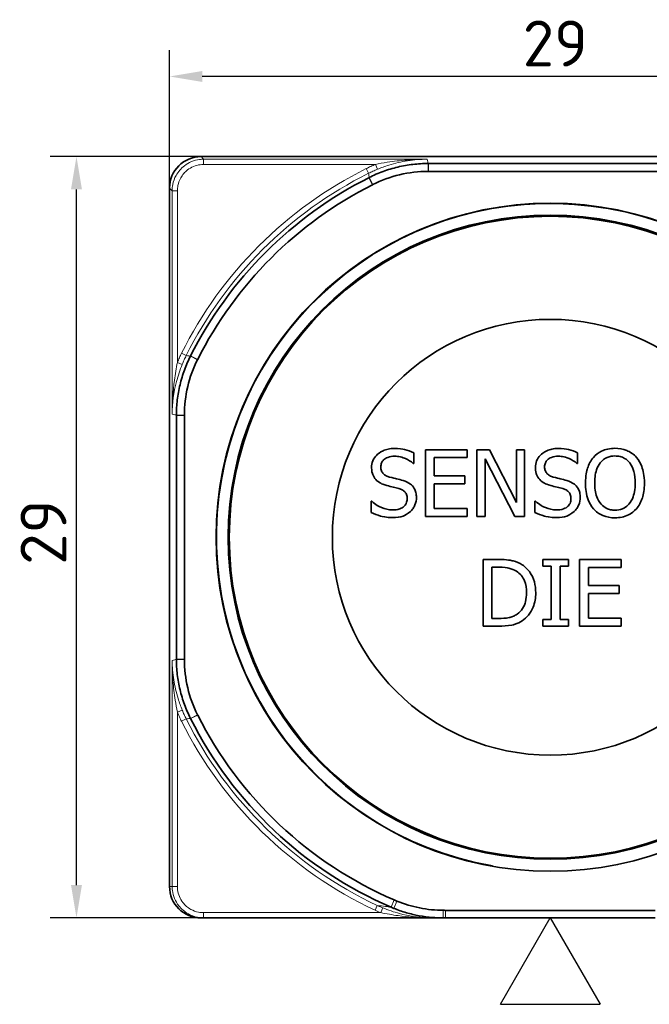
# Model space of a CAD drawing. Header units: millimetres. Extents: x 2 to 208, y 2 to 146.
# Tile 10 of 32: x 104 to 128, y 55 to 92. Entities that reach past the tile are written whole.
import ezdxf
from ezdxf.enums import TextEntityAlignment as Align

# ---------------------------------------------------------------- set-up
doc = ezdxf.new("R2010")
doc.units = ezdxf.units.MM
doc.header["$LTSCALE"] = 0.5
for name, color, linetype, lineweight in [('Bemaßung (ISO)', 7, 'Continuous', 25), ('Sichtbar (ISO)', 7, 'Continuous', 35), ('Sichtbar schmal (ISO)', 7, 'Continuous', 18), ('Skizziergeometrie (ISO)', 7, 'Continuous', 25), ('Symbole(DIN) 2', 7, 'Continuous', 25)]:
    doc.layers.add(name, color=color, linetype=linetype, lineweight=lineweight)
doc.styles.add('Aktuell-DIN', font='arial.ttf')
doc.styles.add('Notiztext (ISO)', font='isocpeur.ttf')
doc.styles.add('Textstil22', font='arial.ttf')
doc.dimstyles.new('Standard (ISO)', dxfattribs={"dimscale": 0.5, "dimtxt": 3.5, "dimasz": 2.5, "dimexe": 2, "dimexo": 0, "dimgap": 0.762, "dimtad": 1, "dimtoh": 1, "dimrnd": 1e-08, "dimtxsty": 'Notiztext (ISO)', "dimcen": 0.09, "dimdle": 10, "dimclrd": 256, "dimclre": 256, "dimclrt": 256, "dimazin": 2, "dimtfac": 0.514286, "dimtdec": 3, "dimtmove": 0, "dimatfit": 3, "dimfxl": 1, "dimtolj": 1, "dimlwd": -1, "dimlwe": -1, "dimarcsym": 0})

# ---------------------------------------------------------------- blocks, each defined once
blk = doc.blocks.new('Spezielle Angaben')
at = {"layer": 'Skizziergeometrie (ISO)'}
for p, q in [((0, 0), (6.582, 3.8)), ((6.582, -3.8), (6.582, 3.8)), ((6.582, -3.8), (0, 0))]:
    blk.add_line(p, q, dxfattribs=at)
at = {"layer": 'Symbole(DIN) 2', "color": 7, "style": 'Aktuell-DIN'}
blk.add_attdef('Angaben:', text='', height=3.5, dxfattribs=at).set_placement((10, 2.5), align=Align.TOP_LEFT)
at = {"layer": 'Symbole(DIN) 2', "color": 7, "style": 'Textstil22'}
blk.add_attdef('Position:', text='', height=2.5, dxfattribs=at).set_placement((2.5, 0), align=Align.MIDDLE_LEFT)
blk = doc.blocks.new('*D6')
at = {"layer": 'Bemaßung (ISO)', "transparency": 16777216}
for p, q in [((109.761, 85.947), (109.761, 91.2)), ((138.761, 85.947), (138.761, 91.2)), ((137.511, 90.2), (111.011, 90.2))]:
    blk.add_line(p, q, dxfattribs=at)
for points in [[(111.011, 90.408), (111.011, 89.991), (109.761, 90.2)], [(137.511, 90.408), (137.511, 89.991), (138.761, 90.2)]]:
    blk.add_solid(points, dxfattribs=at)
at = {"layer": 'Defpoints', "color": 0, "transparency": 16777216}
for p in [(109.761, 90.2), (109.761, 85.947), (138.761, 85.947)]:
    blk.add_point(p, dxfattribs=at)
at = {"layer": 'Bemaßung (ISO)', "transparency": 16777216, "insert": (123.211, 92.331), "char_height": 1.75, "attachment_point": 1, "style": 'Notiztext (ISO)'}
blk.add_mtext('\\A1;29', dxfattribs=at)
blk = doc.blocks.new('*D7')
at = {"layer": 'Bemaßung (ISO)', "transparency": 16777216}
for p, q in [((110.961, 87.147), (105.218, 87.147)), ((106.218, 59.397), (106.218, 85.897)), ((111.061, 58.147), (105.218, 58.147))]:
    blk.add_line(p, q, dxfattribs=at)
for points in [[(106.01, 85.897), (106.427, 85.897), (106.218, 87.147)], [(106.01, 59.397), (106.427, 59.397), (106.218, 58.147)]]:
    blk.add_solid(points, dxfattribs=at)
at = {"layer": 'Defpoints', "color": 0, "transparency": 16777216}
for p in [(106.218, 87.147), (110.961, 87.147), (111.061, 58.147)]:
    blk.add_point(p, dxfattribs=at)
at = {"layer": 'Bemaßung (ISO)', "transparency": 16777216, "insert": (104.087, 71.597), "char_height": 1.75, "attachment_point": 1, "rotation": 90, "style": 'Notiztext (ISO)'}
blk.add_mtext('\\A1;29', dxfattribs=at)

msp = doc.modelspace()

# ---------------------------------------------------------------- linework, layer by layer
at = {"layer": 'Sichtbar (ISO)'}
for p, q in [((110.9615, 87.1471), (137.5615, 87.1471)), ((128.9044, 86.8834), (119.6186, 86.8834)), ((119.6186, 86.5818), (128.9044, 86.5818)), ((109.7615, 59.3471), (109.7615, 85.9471)), ((110.0252, 77.29), (110.0252, 68.0042)), ((110.3268, 68.0042), (110.3268, 77.29)), ((119.0652, 75.4585), (119.0652, 75.862)), ((121.0968, 75.9814), (119.5077, 75.9814)), ((119.5077, 75.9814), (119.5077, 73.4414)), ((121.0968, 75.6808), (121.0968, 75.9814)), ((121.9469, 75.9814), (121.4673, 75.9814)), ((121.4673, 75.9814), (121.4673, 73.4414)), ((122.9699, 73.9704), (121.9469, 75.9814)), ((123.2848, 75.9814), (122.9699, 75.9814)), ((122.9699, 75.9814), (122.9699, 73.9704)), ((123.2848, 73.4414), (123.2848, 75.9814)), ((125.302, 75.4585), (125.302, 75.862)), ((119.0405, 75.4585), (119.0652, 75.4585)), ((119.8453, 74.9851), (119.8453, 75.6808)), ((119.8453, 75.6808), (121.0968, 75.6808)), ((121.7822, 73.4414), (121.7822, 75.6314)), ((121.7822, 75.6314), (122.9061, 73.4414)), ((125.2773, 75.4585), (125.302, 75.4585)), ((121.0124, 74.9851), (119.8453, 74.9851)), ((119.8453, 74.6846), (121.0124, 74.6846)), ((119.8453, 73.7419), (119.8453, 74.6846)), ((121.0124, 74.6846), (121.0124, 74.9851)), ((117.4617, 74.0177), (117.437, 74.0177)), ((117.437, 74.0177), (117.437, 73.5937)), ((123.6985, 74.0177), (123.6738, 74.0177)), ((123.6738, 74.0177), (123.6738, 73.5937)), ((121.0968, 73.7419), (119.8453, 73.7419)), ((121.0968, 73.4414), (121.0968, 73.7419)), ((119.5077, 73.4414), (121.0968, 73.4414)), ((121.4673, 73.4414), (121.7822, 73.4414)), ((122.9061, 73.4414), (123.2848, 73.4414)), ((122.2814, 71.7993), (121.703, 71.7993)), ((121.703, 71.7993), (121.703, 69.2593)), ((124.9572, 71.7993), (123.9733, 71.7993)), ((123.9733, 71.7993), (123.9733, 71.54)), ((124.9572, 71.54), (124.9572, 71.7993)), ((126.9641, 71.7993), (125.3751, 71.7993)), ((125.3751, 71.7993), (125.3751, 69.2593)), ((126.9641, 71.4988), (126.9641, 71.7993)), ((122.0405, 69.5516), (122.0405, 71.507)), ((122.0405, 71.507), (122.2978, 71.507)), ((123.9733, 71.54), (124.2965, 71.54)), ((124.2965, 71.54), (124.2965, 69.5187)), ((124.634, 69.5187), (124.634, 71.54)), ((124.634, 71.54), (124.9572, 71.54)), ((125.7126, 70.8031), (125.7126, 71.4988)), ((125.7126, 71.4988), (126.9641, 71.4988)), ((126.8797, 70.8031), (125.7126, 70.8031)), ((126.8797, 70.5026), (126.8797, 70.8031)), ((125.7126, 70.5026), (126.8797, 70.5026)), ((125.7126, 69.5598), (125.7126, 70.5026)), ((122.2978, 69.5516), (122.0405, 69.5516)), ((123.9733, 69.5187), (123.9733, 69.2593)), ((124.2965, 69.5187), (123.9733, 69.5187)), ((124.9572, 69.5187), (124.634, 69.5187)), ((124.9572, 69.2593), (124.9572, 69.5187)), ((126.9641, 69.5598), (125.7126, 69.5598)), ((126.9641, 69.2593), (126.9641, 69.5598)), ((121.703, 69.2593), (122.2875, 69.2593)), ((123.9733, 69.2593), (124.9572, 69.2593)), ((125.3751, 69.2593), (126.9641, 69.2593)), ((110.9615, 58.1471), (111.061, 58.1471)), ((111.061, 58.1471), (119.7811, 58.1471)), ((119.7811, 58.1471), (119.7934, 58.1471)), ((119.7934, 58.1471), (120.1808, 58.1471)), ((120.1808, 58.1471), (120.2679, 58.1471)), ((128.2551, 58.4358), (120.2679, 58.4358)), ((120.2679, 58.1471), (128.2551, 58.1471))]:
    msp.add_line(p, q, dxfattribs=at)
for radius in [12.725, 12.268, 12.225, 8.3]:
    msp.add_circle((124.2615, 72.6471), radius, dxfattribs=at)
for centre, radius, start, end in [((110.9615, 85.9471), 1.2, 90, 180), ((124.2615, 72.6471), 15.341, 116.76843, 153.23157), ((124.2615, 72.6471), 15.0394, 116.76843, 153.23157), ((124.2615, 72.6471), 15.341, 206.76843, 246.71031), ((124.2615, 72.6471), 15.0394, 206.76843, 246.71031), ((110.9615, 59.3471), 1.2, 180, 270)]:
    msp.add_arc(centre, radius, start, end, dxfattribs=at)
for points, knots in [([(119.6105, 86.8834), (119.4171, 86.8834), (119.2239, 86.8722), (118.8375, 86.8271), (118.6443, 86.793), (118.4535, 86.7476), (118.2626, 86.7022), (118.0748, 86.6456), (117.7108, 86.5123), (117.5344, 86.4359), (117.3628, 86.3495)], [-0.23298083, -0.23298083, -0.23298083, -0.23298083, -0.17533829, -0.17533829, -0.1168922, -0.1168922, -0.1168922, -0.0584461, -0.0584461, -0.00119387, -0.00119387, -0.00119387, -0.00119387]), ([(119.6186, 86.8834), (119.6172, 86.8834), (119.6159, 86.8834), (119.6132, 86.8834), (119.6118, 86.8834), (119.6105, 86.8834)], [-0.23378439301, -0.23378439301, -0.23378439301, -0.23378439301, -0.23338261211, -0.23338261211, -0.23298083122, -0.23298083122, -0.23298083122, -0.23298083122]), ([(117.3628, 86.3495), (117.361, 86.3486), (117.3593, 86.3477), (117.3557, 86.3459), (117.3539, 86.345), (117.3521, 86.3441)], [-0.0011938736, -0.0011938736, -0.0011938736, -0.0011938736, -0.0005969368, -0.0005969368, 0, 0, 0, 0]), ([(117.498, 86.0799), (117.8247, 86.2442), (118.1694, 86.3698), (118.8809, 86.5388), (119.2453, 86.5816), (119.611, 86.5818)], [-0.2193934, -0.2193934, -0.2193934, -0.2193934, -0.10969668, -0.10969668, 0, 0, 0, 0]), ([(119.611, 86.5818), (119.6122, 86.5818), (119.6135, 86.5818), (119.616, 86.5818), (119.6173, 86.5818), (119.6186, 86.5818)], [-0.00076052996, -0.00076052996, -0.00076052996, -0.00076052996, -0.00038026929, -0.00038026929, 0, 0, 0, 0]), ([(117.4879, 86.0748), (117.4896, 86.0757), (117.4913, 86.0765), (117.4947, 86.0782), (117.4963, 86.0791), (117.498, 86.0799)], [-0.0011299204, -0.0011299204, -0.0011299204, -0.0011299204, -0.0005649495, -0.0005649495, 0, 0, 0, 0]), ([(110.5591, 79.5457), (110.4727, 79.3741), (110.3963, 79.1978), (110.2629, 78.8338), (110.2064, 78.646), (110.1609, 78.4551), (110.1155, 78.2642), (110.0814, 78.071), (110.0364, 77.6847), (110.0252, 77.4915), (110.0252, 77.2981)], [-0.23259052, -0.23259052, -0.23259052, -0.23259052, -0.17533829, -0.17533829, -0.1168922, -0.1168922, -0.1168922, -0.0584461, -0.0584461, -0.00080356, -0.00080356, -0.00080356, -0.00080356]), ([(110.5645, 79.5565), (110.5636, 79.5547), (110.5627, 79.5529), (110.5609, 79.5493), (110.56, 79.5475), (110.5591, 79.5457)], [-0.233784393, -0.233784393, -0.233784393, -0.233784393, -0.2331874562, -0.2331874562, -0.2325905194, -0.2325905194, -0.2325905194, -0.2325905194]), ([(110.3268, 77.2976), (110.327, 77.6633), (110.3698, 78.0276), (110.5388, 78.7392), (110.6644, 79.0839), (110.8287, 79.4106)], [-0.2193934, -0.2193934, -0.2193934, -0.2193934, -0.10969672, -0.10969672, 0, 0, 0, 0]), ([(110.8287, 79.4106), (110.8295, 79.4122), (110.8304, 79.4139), (110.8321, 79.4173), (110.8329, 79.419), (110.8338, 79.4206)], [-0.0011299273, -0.0011299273, -0.0011299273, -0.0011299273, -0.0005649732, -0.0005649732, 0, 0, 0, 0]), ([(110.0252, 77.2981), (110.0252, 77.2967), (110.0252, 77.2954), (110.0252, 77.2927), (110.0252, 77.2913), (110.0252, 77.29)], [-0.00080356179, -0.00080356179, -0.00080356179, -0.00080356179, -0.00040178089, -0.00040178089, 0, 0, 0, 0]), ([(110.3268, 77.29), (110.3268, 77.2913), (110.3268, 77.2925), (110.3268, 77.2951), (110.3268, 77.2963), (110.3268, 77.2976)], [-0.00076052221, -0.00076052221, -0.00076052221, -0.00076052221, -0.0003802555, -0.0003802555, 0, 0, 0, 0]), ([(118.3098, 76.0266), (118.2357, 76.0266), (118.1615, 76.0204), (118.0215, 75.9927), (117.9562, 75.9725), (117.7752, 75.8905), (117.6945, 75.8207), (117.5843, 75.706), (117.5376, 75.6376), (117.4709, 75.4772), (117.4556, 75.3899), (117.4556, 75.3)], [-0.099403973, -0.099403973, -0.099403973, -0.099403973, -0.08655385, -0.08655385, -0.074666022, -0.074666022, -0.052113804, -0.052113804, -0.026957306, -0.026957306, 0, 0, 0, 0]), ([(119.0652, 75.862), (118.9532, 75.9173), (118.8352, 75.9573), (118.6319, 76.0026), (118.4965, 76.0266), (118.3098, 76.0266)], [-0.14011484, -0.14011484, -0.14011484, -0.14011484, -0.05603124, -0.05603124, 0, 0, 0, 0]), ([(124.5466, 76.0266), (124.4724, 76.0266), (124.3982, 76.0204), (124.2583, 75.9927), (124.193, 75.9725), (124.012, 75.8905), (123.9313, 75.8207), (123.8211, 75.706), (123.7744, 75.6376), (123.7077, 75.4772), (123.6924, 75.3899), (123.6924, 75.3)], [-0.099403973, -0.099403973, -0.099403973, -0.099403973, -0.08655385, -0.08655385, -0.074666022, -0.074666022, -0.052113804, -0.052113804, -0.026957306, -0.026957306, 0, 0, 0, 0]), ([(125.302, 75.862), (125.1899, 75.9173), (125.072, 75.9573), (124.8687, 76.0026), (124.7333, 76.0266), (124.5466, 76.0266)], [-0.14011484, -0.14011484, -0.14011484, -0.14011484, -0.05603124, -0.05603124, 0, 0, 0, 0]), ([(126.7222, 76.0349), (126.6311, 76.0349), (126.5401, 76.0265), (126.3671, 75.9893), (126.2868, 75.962), (126.0928, 75.8674), (125.9913, 75.7893), (125.9051, 75.6911)], [-0.091910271, -0.091910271, -0.091910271, -0.091910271, -0.064738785, -0.064738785, -0.039192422, -0.039192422, 0, 0, 0, 0]), ([(127.5415, 75.6911), (127.4917, 75.7473), (127.4363, 75.797), (127.2996, 75.8937), (127.2269, 75.9289), (127.0308, 76.0105), (126.8777, 76.0349), (126.7222, 76.0349)], [-0.07753027, -0.07753027, -0.07753027, -0.07753027, -0.063691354, -0.063691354, -0.046632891, -0.046632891, 0, 0, 0, 0]), ([(117.8075, 75.335), (117.8075, 75.3606), (117.8098, 75.3861), (117.8194, 75.4351), (117.8265, 75.4583), (117.8546, 75.523), (117.8813, 75.5598), (117.9511, 75.6269), (118.0014, 75.6628), (118.1534, 75.7225), (118.2436, 75.7344), (118.3324, 75.7344)], [-0.091280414, -0.091280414, -0.091280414, -0.091280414, -0.080010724, -0.080010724, -0.069289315, -0.069289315, -0.048967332, -0.048967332, -0.026640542, -0.026640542, 0, 0, 0, 0]), ([(118.3324, 75.7344), (118.4039, 75.7344), (118.4747, 75.7271), (118.6348, 75.6923), (118.7032, 75.664), (118.8521, 75.5972), (118.9551, 75.5367), (119.0405, 75.4585)], [-0.060049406, -0.060049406, -0.060049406, -0.060049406, -0.049003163, -0.049003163, -0.034733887, -0.034733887, 0, 0, 0, 0]), ([(124.0443, 75.335), (124.0443, 75.3606), (124.0466, 75.3861), (124.0562, 75.4351), (124.0633, 75.4583), (124.0914, 75.523), (124.1181, 75.5598), (124.1879, 75.6269), (124.2382, 75.6628), (124.3902, 75.7225), (124.4804, 75.7344), (124.5692, 75.7344)], [-0.091280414, -0.091280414, -0.091280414, -0.091280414, -0.080010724, -0.080010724, -0.069289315, -0.069289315, -0.048967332, -0.048967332, -0.026640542, -0.026640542, 0, 0, 0, 0]), ([(124.5692, 75.7344), (124.6407, 75.7344), (124.7115, 75.7271), (124.8716, 75.6923), (124.94, 75.664), (125.0888, 75.5972), (125.1919, 75.5367), (125.2773, 75.4585)], [-0.060049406, -0.060049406, -0.060049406, -0.060049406, -0.049003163, -0.049003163, -0.034733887, -0.034733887, 0, 0, 0, 0]), ([(125.9051, 75.6911), (125.8022, 75.5679), (125.7295, 75.4259), (125.649, 75.1792), (125.6004, 74.9997), (125.6004, 74.7114)], [-0.22679657, -0.22679657, -0.22679657, -0.22679657, -0.08650724, -0.08650724, 0, 0, 0, 0]), ([(125.9524, 74.7114), (125.9524, 74.8441), (125.964, 75.0359), (126.0575, 75.3136), (126.1005, 75.4023), (126.1603, 75.4791)], [-0.087945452, -0.087945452, -0.087945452, -0.087945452, -0.029207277, -0.029207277, 0, 0, 0, 0]), ([(126.1603, 75.4791), (126.1965, 75.526), (126.2375, 75.5688), (126.337, 75.6471), (126.3867, 75.6726), (126.5212, 75.7279), (126.6228, 75.7426), (126.7243, 75.7426)], [-0.055195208, -0.055195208, -0.055195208, -0.055195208, -0.043612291, -0.043612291, -0.030438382, -0.030438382, 0, 0, 0, 0]), ([(126.7243, 75.7426), (126.7905, 75.7426), (126.8564, 75.7357), (126.9808, 75.7048), (127.0387, 75.6822), (127.1688, 75.6073), (127.2328, 75.549), (127.2862, 75.4791)], [-0.064922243, -0.064922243, -0.064922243, -0.064922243, -0.045013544, -0.045013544, -0.026388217, -0.026388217, 0, 0, 0, 0]), ([(127.2862, 75.4791), (127.376, 75.3631), (127.4188, 75.2311), (127.4798, 75.0137), (127.4941, 74.8601), (127.4941, 74.7114)], [-0.067679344, -0.067679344, -0.067679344, -0.067679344, -0.044619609, -0.044619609, 0, 0, 0, 0]), ([(127.8461, 74.7114), (127.8461, 74.9987), (127.7966, 75.1972), (127.6959, 75.4665), (127.6304, 75.5869), (127.5415, 75.6911)], [-0.086261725, -0.086261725, -0.086261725, -0.086261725, -0.041096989, -0.041096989, 0, 0, 0, 0]), ([(117.4556, 75.3), (117.4556, 75.1636), (117.483, 75.0794), (117.5277, 74.9638), (117.5673, 74.8981), (117.6202, 74.841)], [-0.037189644, -0.037189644, -0.037189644, -0.037189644, -0.023360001, -0.023360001, 0, 0, 0, 0]), ([(118.1389, 74.9398), (118.0929, 74.9522), (118.0474, 74.969), (117.9683, 75.0117), (117.9341, 75.0362), (117.8816, 75.0898), (117.8552, 75.1229), (117.8152, 75.2237), (117.8075, 75.2796), (117.8075, 75.335)], [-0.075997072, -0.075997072, -0.075997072, -0.075997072, -0.052901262, -0.052901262, -0.032496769, -0.032496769, -0.01663545, -0.01663545, 0, 0, 0, 0]), ([(123.6924, 75.3), (123.6924, 75.1636), (123.7198, 75.0794), (123.7645, 74.9638), (123.8041, 74.8981), (123.857, 74.841)], [-0.037189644, -0.037189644, -0.037189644, -0.037189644, -0.023360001, -0.023360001, 0, 0, 0, 0]), ([(124.3757, 74.9398), (124.3297, 74.9522), (124.2842, 74.969), (124.2051, 75.0117), (124.1709, 75.0362), (124.1184, 75.0898), (124.092, 75.1229), (124.052, 75.2237), (124.0443, 75.2796), (124.0443, 75.335)], [-0.075997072, -0.075997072, -0.075997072, -0.075997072, -0.052901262, -0.052901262, -0.032496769, -0.032496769, -0.01663545, -0.01663545, 0, 0, 0, 0]), ([(117.6202, 74.841), (117.6737, 74.7848), (117.7351, 74.7391), (117.8394, 74.6865), (117.9151, 74.6499), (118.0401, 74.6167)], [-0.11565704, -0.11565704, -0.11565704, -0.11565704, -0.03880685, -0.03880685, 0, 0, 0, 0]), ([(118.6597, 74.806), (118.5783, 74.8304), (118.4835, 74.8544), (118.3735, 74.8806), (118.2465, 74.9109), (118.1389, 74.9398)], [-0.13189975, -0.13189975, -0.13189975, -0.13189975, -0.03342999, -0.03342999, 0, 0, 0, 0]), ([(119.164, 74.1659), (119.164, 74.2264), (119.158, 74.2869), (119.1309, 74.4002), (119.1112, 74.4521), (119.0384, 74.5818), (118.9831, 74.634), (118.8579, 74.7317), (118.7592, 74.7755), (118.6597, 74.806)], [-0.068124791, -0.068124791, -0.068124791, -0.068124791, -0.057447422, -0.057447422, -0.047579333, -0.047579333, -0.031223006, -0.031223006, 0, 0, 0, 0]), ([(123.857, 74.841), (123.9105, 74.7848), (123.9719, 74.7391), (124.0762, 74.6865), (124.1519, 74.6499), (124.2769, 74.6167)], [-0.11565704, -0.11565704, -0.11565704, -0.11565704, -0.03880685, -0.03880685, 0, 0, 0, 0]), ([(124.8965, 74.806), (124.8151, 74.8304), (124.7203, 74.8544), (124.6103, 74.8806), (124.4833, 74.9109), (124.3757, 74.9398)], [-0.13189975, -0.13189975, -0.13189975, -0.13189975, -0.03342999, -0.03342999, 0, 0, 0, 0]), ([(125.4008, 74.1659), (125.4008, 74.2264), (125.3948, 74.2869), (125.3677, 74.4002), (125.348, 74.4521), (125.2752, 74.5818), (125.2199, 74.634), (125.0947, 74.7317), (124.996, 74.7755), (124.8965, 74.806)], [-0.068124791, -0.068124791, -0.068124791, -0.068124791, -0.057447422, -0.057447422, -0.047579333, -0.047579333, -0.031223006, -0.031223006, 0, 0, 0, 0]), ([(125.6004, 74.7114), (125.6004, 74.4948), (125.6286, 74.2767), (125.7519, 73.95), (125.8161, 73.834), (125.903, 73.7336)], [-0.10478412, -0.10478412, -0.10478412, -0.10478412, -0.03983144, -0.03983144, 0, 0, 0, 0]), ([(126.7243, 73.6801), (126.6685, 73.6801), (126.6128, 73.6851), (126.5067, 73.7072), (126.457, 73.7234), (126.328, 73.7839), (126.2578, 73.8377), (126.116, 73.994), (126.0646, 74.0933), (125.9715, 74.3536), (125.9524, 74.5373), (125.9524, 74.7114)], [-0.13292701, -0.13292701, -0.13292701, -0.13292701, -0.1188123, -0.1188123, -0.10553548, -0.10553548, -0.08279895, -0.08279895, -0.0522094, -0.0522094, 0, 0, 0, 0]), ([(127.4941, 74.7114), (127.4941, 74.6023), (127.4867, 74.4909), (127.4509, 74.2917), (127.4254, 74.2007), (127.3322, 73.9936), (127.2673, 73.9191), (127.1587, 73.8125), (127.0891, 73.7656), (126.9192, 73.6956), (126.8226, 73.6801), (126.7243, 73.6801)], [-0.10537708, -0.10537708, -0.10537708, -0.10537708, -0.08905959, -0.08905959, -0.07512166, -0.07512166, -0.05511355, -0.05511355, -0.02948168, -0.02948168, 0, 0, 0, 0]), ([(127.5415, 73.7336), (127.5923, 73.7915), (127.6355, 73.855), (127.7117, 73.9959), (127.7431, 74.0732), (127.8089, 74.2837), (127.8461, 74.4655), (127.8461, 74.7114)], [-0.15967353, -0.15967353, -0.15967353, -0.15967353, -0.11834441, -0.11834441, -0.07375209, -0.07375209, 0, 0, 0, 0]), ([(118.0401, 74.6167), (118.1168, 74.5972), (118.2065, 74.5749), (118.3562, 74.5403), (118.4278, 74.5214), (118.4991, 74.5014)], [-0.046103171, -0.046103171, -0.046103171, -0.046103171, -0.022216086, -0.022216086, 0, 0, 0, 0]), ([(118.4991, 74.5014), (118.542, 74.4889), (118.5848, 74.4727), (118.6577, 74.4329), (118.6891, 74.4106), (118.7372, 74.3614), (118.7637, 74.328), (118.8043, 74.2258), (118.812, 74.1688), (118.812, 74.1124)], [-0.076485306, -0.076485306, -0.076485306, -0.076485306, -0.053039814, -0.053039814, -0.032954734, -0.032954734, -0.016937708, -0.016937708, 0, 0, 0, 0]), ([(124.2769, 74.6167), (124.3536, 74.5972), (124.4433, 74.5749), (124.593, 74.5403), (124.6646, 74.5214), (124.7359, 74.5014)], [-0.046103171, -0.046103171, -0.046103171, -0.046103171, -0.022216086, -0.022216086, 0, 0, 0, 0]), ([(124.7359, 74.5014), (124.7788, 74.4889), (124.8216, 74.4727), (124.8945, 74.4329), (124.9259, 74.4106), (124.974, 74.3614), (125.0005, 74.328), (125.0411, 74.2258), (125.0488, 74.1688), (125.0488, 74.1124)], [-0.076485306, -0.076485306, -0.076485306, -0.076485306, -0.053039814, -0.053039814, -0.032954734, -0.032954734, -0.016937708, -0.016937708, 0, 0, 0, 0]), ([(118.246, 73.6884), (118.1058, 73.6884), (117.9691, 73.7217), (117.7511, 73.811), (117.6085, 73.8799), (117.4617, 74.0177)], [-0.14902779, -0.14902779, -0.14902779, -0.14902779, -0.06039341, -0.06039341, 0, 0, 0, 0]), ([(118.812, 74.1124), (118.812, 74.0812), (118.8092, 74.0502), (118.7967, 73.991), (118.7875, 73.9633), (118.7533, 73.8915), (118.7229, 73.8524), (118.6515, 73.7882), (118.6036, 73.755), (118.4413, 73.6983), (118.3406, 73.6884), (118.246, 73.6884)], [-0.10722102, -0.10722102, -0.10722102, -0.10722102, -0.0915412, -0.0915412, -0.07676691, -0.07676691, -0.05146138, -0.05146138, -0.02840342, -0.02840342, 0, 0, 0, 0]), ([(118.9335, 73.6266), (118.9712, 73.6615), (119.0046, 73.7002), (119.0633, 73.7864), (119.0876, 73.8327), (119.1445, 73.9731), (119.164, 74.0676), (119.164, 74.1659)], [-0.060960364, -0.060960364, -0.060960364, -0.060960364, -0.045432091, -0.045432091, -0.029473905, -0.029473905, 0, 0, 0, 0]), ([(124.4828, 73.6884), (124.3426, 73.6884), (124.2059, 73.7217), (123.9879, 73.811), (123.8453, 73.8799), (123.6985, 74.0177)], [-0.14902779, -0.14902779, -0.14902779, -0.14902779, -0.06039341, -0.06039341, 0, 0, 0, 0]), ([(125.0488, 74.1124), (125.0488, 74.0812), (125.046, 74.0502), (125.0335, 73.991), (125.0243, 73.9633), (124.9901, 73.8915), (124.9597, 73.8524), (124.8883, 73.7882), (124.8403, 73.755), (124.678, 73.6983), (124.5774, 73.6884), (124.4828, 73.6884)], [-0.10722102, -0.10722102, -0.10722102, -0.10722102, -0.0915412, -0.0915412, -0.07676691, -0.07676691, -0.05146138, -0.05146138, -0.02840342, -0.02840342, 0, 0, 0, 0]), ([(125.1702, 73.6266), (125.208, 73.6615), (125.2413, 73.7002), (125.3001, 73.7864), (125.3244, 73.8327), (125.3813, 73.9731), (125.4008, 74.0676), (125.4008, 74.1659)], [-0.060960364, -0.060960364, -0.060960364, -0.060960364, -0.045432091, -0.045432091, -0.029473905, -0.029473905, 0, 0, 0, 0]), ([(117.437, 73.5937), (117.5545, 73.5371), (117.6764, 73.4909), (117.8564, 73.4373), (118.0012, 73.3961), (118.2707, 73.3961)], [-0.26449871, -0.26449871, -0.26449871, -0.26449871, -0.08083919, -0.08083919, 0, 0, 0, 0]), ([(118.2707, 73.3961), (118.4076, 73.3961), (118.5432, 73.4115), (118.7093, 73.4757), (118.8182, 73.5212), (118.9335, 73.6266)], [-0.15069483, -0.15069483, -0.15069483, -0.15069483, -0.04685263, -0.04685263, 0, 0, 0, 0]), ([(123.6738, 73.5937), (123.7913, 73.5371), (123.9132, 73.4909), (124.0931, 73.4373), (124.238, 73.3961), (124.5075, 73.3961)], [-0.26449871, -0.26449871, -0.26449871, -0.26449871, -0.08083919, -0.08083919, 0, 0, 0, 0]), ([(124.5075, 73.3961), (124.6444, 73.3961), (124.78, 73.4115), (124.9461, 73.4757), (125.055, 73.5212), (125.1702, 73.6266)], [-0.15069483, -0.15069483, -0.15069483, -0.15069483, -0.04685263, -0.04685263, 0, 0, 0, 0]), ([(125.903, 73.7336), (125.953, 73.6768), (126.0084, 73.626), (126.1285, 73.5394), (126.1931, 73.5028), (126.4101, 73.4123), (126.5652, 73.3878), (126.7222, 73.3878)], [-0.09497926, -0.09497926, -0.09497926, -0.09497926, -0.070524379, -0.070524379, -0.047117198, -0.047117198, 0, 0, 0, 0]), ([(126.7222, 73.3878), (126.8129, 73.3878), (126.9031, 73.3962), (127.0746, 73.4328), (127.1572, 73.4599), (127.3524, 73.5546), (127.4542, 73.6349), (127.5415, 73.7336)], [-0.09243692, -0.09243692, -0.09243692, -0.09243692, -0.065088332, -0.065088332, -0.039524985, -0.039524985, 0, 0, 0, 0]), ([(123.1911, 71.5976), (123.0857, 71.6669), (122.9652, 71.7138), (122.7788, 71.7627), (122.6232, 71.7993), (122.2814, 71.7993)], [-0.29636188, -0.29636188, -0.29636188, -0.29636188, -0.10256729, -0.10256729, 0, 0, 0, 0]), ([(122.2978, 71.507), (122.5007, 71.507), (122.6169, 71.4857), (122.782, 71.447), (122.8784, 71.4082), (122.9688, 71.3547)], [-0.050856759, -0.050856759, -0.050856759, -0.050856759, -0.031531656, -0.031531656, 0, 0, 0, 0]), ([(122.9688, 71.3547), (123.0375, 71.3126), (123.0982, 71.2611), (123.2027, 71.1367), (123.2436, 71.0663), (123.3332, 70.8464), (123.3538, 70.6869), (123.3538, 70.5314)], [-0.095238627, -0.095238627, -0.095238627, -0.095238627, -0.071150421, -0.071150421, -0.046654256, -0.046654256, 0, 0, 0, 0]), ([(123.7057, 70.5273), (123.7057, 70.6692), (123.6909, 70.8123), (123.6113, 71.1033), (123.5512, 71.2124), (123.4162, 71.4145), (123.3138, 71.5162), (123.1911, 71.5976)], [-0.098507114, -0.098507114, -0.098507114, -0.098507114, -0.072917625, -0.072917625, -0.044157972, -0.044157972, 0, 0, 0, 0]), ([(123.3538, 70.5314), (123.3538, 70.4174), (123.3439, 70.2996), (123.2987, 70.1161), (123.2671, 70.0215), (123.1508, 69.8446), (123.0819, 69.7758), (122.9997, 69.7204)], [-0.11493374, -0.11493374, -0.11493374, -0.11493374, -0.06353065, -0.06353065, -0.029747, -0.029747, 0, 0, 0, 0]), ([(123.187, 69.4631), (123.2788, 69.5238), (123.3587, 69.5976), (123.5049, 69.7805), (123.563, 69.8863), (123.6751, 70.1572), (123.7057, 70.3401), (123.7057, 70.5273)], [-0.1161582, -0.1161582, -0.1161582, -0.1161582, -0.08795165, -0.08795165, -0.05613669, -0.05613669, 0, 0, 0, 0]), ([(122.2875, 69.2593), (122.4481, 69.2593), (122.6366, 69.2677), (122.8663, 69.3153), (123.0082, 69.3508), (123.187, 69.4631)], [-0.20381028, -0.20381028, -0.20381028, -0.20381028, -0.06334249, -0.06334249, 0, 0, 0, 0]), ([(122.9997, 69.7204), (122.9539, 69.6882), (122.9053, 69.661), (122.7815, 69.6076), (122.7206, 69.5937), (122.5648, 69.5606), (122.4276, 69.5516), (122.2978, 69.5516)], [-0.053929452, -0.053929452, -0.053929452, -0.053929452, -0.047702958, -0.047702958, -0.038943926, -0.038943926, 0, 0, 0, 0]), ([(110.0252, 68.0042), (110.0252, 68.0028), (110.0252, 68.0015), (110.0252, 67.9988), (110.0252, 67.9975), (110.0252, 67.9961)], [-0.23378439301, -0.23378439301, -0.23378439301, -0.23378439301, -0.23338261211, -0.23338261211, -0.23298083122, -0.23298083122, -0.23298083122, -0.23298083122]), ([(110.0252, 67.9961), (110.0252, 67.8027), (110.0364, 67.6095), (110.0814, 67.2231), (110.1155, 67.0299), (110.1609, 66.8391), (110.2064, 66.6482), (110.2629, 66.4604), (110.3963, 66.0964), (110.4727, 65.92), (110.5591, 65.7484)], [-0.23298083, -0.23298083, -0.23298083, -0.23298083, -0.17533829, -0.17533829, -0.1168922, -0.1168922, -0.1168922, -0.0584461, -0.0584461, -0.00119387, -0.00119387, -0.00119387, -0.00119387]), ([(110.3268, 67.9966), (110.3268, 67.9979), (110.3268, 67.9991), (110.3268, 68.0017), (110.3268, 68.0029), (110.3268, 68.0042)], [-0.00076052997, -0.00076052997, -0.00076052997, -0.00076052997, -0.0003802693, -0.0003802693, 0, 0, 0, 0]), ([(110.8287, 65.8836), (110.6644, 66.2103), (110.5388, 66.555), (110.3698, 67.2665), (110.327, 67.6309), (110.3268, 67.9966)], [-0.2193934, -0.2193934, -0.2193934, -0.2193934, -0.10969668, -0.10969668, 0, 0, 0, 0]), ([(110.5591, 65.7484), (110.56, 65.7467), (110.5609, 65.7449), (110.5627, 65.7413), (110.5636, 65.7395), (110.5645, 65.7377)], [-0.0011938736, -0.0011938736, -0.0011938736, -0.0011938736, -0.0005969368, -0.0005969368, 0, 0, 0, 0]), ([(110.8338, 65.8735), (110.8329, 65.8752), (110.8321, 65.8769), (110.8304, 65.8803), (110.8295, 65.882), (110.8287, 65.8836)], [-0.0011299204, -0.0011299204, -0.0011299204, -0.0011299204, -0.0005649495, -0.0005649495, 0, 0, 0, 0]), ([(118.1959, 58.5561), (118.2141, 58.5483), (118.2323, 58.5405), (118.2689, 58.5253), (118.2872, 58.5178), (118.3055, 58.5104)], [1.1643145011, 1.1643145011, 1.1643145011, 1.1643145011, 1.1681837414, 1.1681837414, 1.1720529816, 1.1720529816, 1.1720529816, 1.1720529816]), ([(118.3055, 58.5104), (118.4615, 58.4476), (118.6202, 58.3928), (118.9422, 58.2994), (119.1054, 58.2607), (119.2701, 58.2304), (119.4349, 58.2), (119.6009, 58.1779), (119.9049, 58.1528), (120.0429, 58.1471), (120.1808, 58.1471)], [-0.20037324, -0.20037324, -0.20037324, -0.20037324, -0.15027993, -0.15027993, -0.10018662, -0.10018662, -0.10018662, -0.05009331, -0.05009331, -0.00870476, -0.00870476, -0.00870476, -0.00870476]), ([(118.4225, 58.788), (118.4045, 58.7954), (118.3866, 58.8028), (118.3509, 58.8178), (118.333, 58.8254), (118.3152, 58.8331)], [-0.011638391, -0.011638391, -0.011638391, -0.011638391, -0.005819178, -0.005819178, 0, 0, 0, 0]), ([(120.1858, 58.436), (119.8844, 58.4378), (119.5838, 58.4684), (118.992, 58.5864), (118.7021, 58.6737), (118.4225, 58.788)], [-0.18104618, -0.18104618, -0.18104618, -0.18104618, -0.09061701, -0.09061701, 0, 0, 0, 0]), ([(120.2679, 58.4358), (120.2542, 58.4358), (120.2405, 58.4358), (120.2132, 58.4359), (120.1995, 58.4359), (120.1858, 58.436)], [-0.0082034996, -0.0082034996, -0.0082034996, -0.0082034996, -0.0041015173, -0.0041015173, 0, 0, 0, 0])]:
    msp.add_open_spline(points, degree=3, knots=knots, dxfattribs=at)
at = {"layer": 'Sichtbar schmal (ISO)'}
for p, q in [((111.0611, 87.0475), (110.9615, 87.1471)), ((119.5717, 87.0475), (111.0611, 87.0475)), ((111.0611, 87.0475), (111.0611, 86.8475)), ((111.0611, 86.8475), (117.5994, 86.8475)), ((117.342, 86.5112), (117.2528, 86.6901)), ((117.6754, 86.6626), (117.5994, 86.8475)), ((119.611, 86.5818), (119.6105, 86.8834)), ((119.6186, 86.8834), (119.6186, 86.5818)), ((117.4879, 86.0748), (117.3521, 86.3441)), ((117.3628, 86.3495), (117.498, 86.0799)), ((109.7615, 85.9471), (109.8611, 85.8475)), ((109.8611, 85.8475), (109.8611, 77.3369)), ((109.8611, 85.8475), (110.0611, 85.8475)), ((110.0611, 79.3091), (110.0611, 85.8475)), ((110.3974, 79.5665), (110.2185, 79.6558)), ((110.8287, 79.4106), (110.5591, 79.5457)), ((110.5645, 79.5565), (110.8338, 79.4206)), ((110.246, 79.2332), (110.0611, 79.3091)), ((110.0252, 77.2981), (110.3268, 77.2976)), ((110.3268, 77.29), (110.0252, 77.29)), ((109.8611, 67.9573), (109.8611, 59.3471)), ((110.0252, 68.0042), (110.3268, 68.0042)), ((110.3268, 67.9966), (110.0252, 67.9961)), ((110.246, 66.061), (110.0611, 65.985)), ((110.0611, 59.3471), (110.0611, 65.985)), ((110.3974, 65.7277), (110.2185, 65.6384)), ((110.5591, 65.7484), (110.8287, 65.8836)), ((110.8338, 65.8735), (110.5645, 65.7377)), ((109.8611, 59.3471), (109.7615, 59.3471)), ((109.8611, 59.3471), (110.0611, 59.3471)), ((117.6716, 58.6234), (117.5865, 58.4424)), ((117.8787, 58.5317), (117.8019, 58.3471)), ((118.1959, 58.5561), (118.3152, 58.8331)), ((118.4225, 58.788), (118.3055, 58.5104)), ((117.8019, 58.3471), (111.061, 58.3471)), ((111.061, 58.1471), (111.061, 58.3471)), ((120.1808, 58.1471), (120.1858, 58.436)), ((120.2679, 58.4358), (120.2679, 58.1471))]:
    msp.add_line(p, q, dxfattribs=at)
for radius, start, end in [(15.6948, 116.52336, 153.47664), (15.4949, 116.52336, 153.47664), (12.7, 350, 260), (15.6948, 206.52336, 244.83053), (15.4949, 206.52336, 244.83053)]:
    msp.add_arc((124.2615, 72.6471), radius, start, end, dxfattribs=at)
for points, knots in [([(111.0611, 87.0475), (111.0086, 87.0474), (110.956, 87.044), (110.6949, 87.0094), (110.4936, 86.9255), (110.1986, 86.6972), (110.0908, 86.5717), (109.9515, 86.3208), (109.9081, 86.2023), (109.8688, 86.0034), (109.8611, 85.9254), (109.8611, 85.8475)], [-0.15708371, -0.15708371, -0.15708371, -0.15708371, -0.14394111, -0.14394111, -0.09123028, -0.09123028, -0.05068349, -0.05068349, -0.01949365, -0.01949365, 0, 0, 0, 0]), ([(119.5717, 87.0475), (119.3137, 87.0465), (119.0546, 87.0359), (118.5485, 86.996), (118.3006, 86.9674), (117.9011, 86.9056), (117.7488, 86.8782), (117.5994, 86.8475)], [-0.20629878, -0.20629878, -0.20629878, -0.20629878, -0.12597066, -0.12597066, -0.04845025, -0.04845025, 0, 0, 0, 0]), ([(117.6754, 86.6626), (117.819, 86.7216), (117.9655, 86.7742), (118.3496, 86.8932), (118.5879, 86.9483), (119.0745, 87.0252), (119.3236, 87.0456), (119.5717, 87.0475)], [0, 0, 0, 0, 0.04845025, 0.04845025, 0.12597066, 0.12597066, 0.20629878, 0.20629878, 0.20629878, 0.20629878]), ([(119.6105, 86.8834), (119.6056, 86.9042), (119.6006, 86.925), (119.5957, 86.9458), (119.5881, 86.978), (119.5805, 87.0102), (119.5729, 87.0424)], [0.63019367, 0.63019367, 0.63019367, 0.63019367, 0.86844186, 0.86844186, 0.86844186, 1.23745797, 1.23745797, 1.23745797, 1.23745797]), ([(110.0611, 85.8475), (110.0611, 85.9124), (110.0674, 85.9774), (110.1001, 86.1432), (110.1363, 86.242), (110.2524, 86.4511), (110.3423, 86.5557), (110.5881, 86.7459), (110.7559, 86.8159), (110.9735, 86.8446), (111.0173, 86.8475), (111.0611, 86.8475)], [0, 0, 0, 0, 0.01949365, 0.01949365, 0.05068349, 0.05068349, 0.09123028, 0.09123028, 0.14394111, 0.14394111, 0.15708371, 0.15708371, 0.15708371, 0.15708371]), ([(117.5994, 86.8475), (117.5407, 86.8234), (117.4824, 86.7982), (117.3669, 86.7457), (117.3096, 86.7184), (117.2528, 86.6901)], [0, 0, 0, 0, 0.019041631, 0.019041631, 0.038083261, 0.038083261, 0.038083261, 0.038083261]), ([(117.342, 86.5112), (117.3966, 86.5384), (117.4518, 86.5647), (117.5629, 86.6152), (117.6189, 86.6394), (117.6754, 86.6626)], [-0.038083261, -0.038083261, -0.038083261, -0.038083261, -0.019041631, -0.019041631, 0, 0, 0, 0]), ([(117.342, 86.5112), (117.3462, 86.4792), (117.3503, 86.4471), (117.3544, 86.4151), (117.3572, 86.3932), (117.36, 86.3714), (117.3628, 86.3495)], [-1.21797446, -1.21797446, -1.21797446, -1.21797446, -0.86844186, -0.86844186, -0.86844186, -0.63019366, -0.63019366, -0.63019366, -0.63019366]), ([(110.2185, 79.6558), (110.1902, 79.599), (110.1629, 79.5417), (110.1104, 79.4261), (110.0852, 79.3679), (110.0611, 79.3091)], [0, 0, 0, 0, 0.019041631, 0.019041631, 0.038083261, 0.038083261, 0.038083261, 0.038083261]), ([(110.246, 79.2332), (110.2692, 79.2897), (110.2934, 79.3457), (110.3439, 79.4568), (110.3701, 79.5119), (110.3974, 79.5665)], [-0.038083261, -0.038083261, -0.038083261, -0.038083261, -0.019041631, -0.019041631, 0, 0, 0, 0]), ([(110.5591, 79.5457), (110.5372, 79.5486), (110.5154, 79.5514), (110.4935, 79.5542), (110.4615, 79.5583), (110.4294, 79.5624), (110.3974, 79.5665)], [-1.50758975, -1.50758975, -1.50758975, -1.50758975, -1.26932241, -1.26932241, -1.26932241, -0.91980895, -0.91980895, -0.91980895, -0.91980895]), ([(110.0611, 79.3091), (110.0155, 79.0873), (109.9773, 78.859), (109.891, 78.2008), (109.8627, 77.7684), (109.8611, 77.3369)], [-0.20524604, -0.20524604, -0.20524604, -0.20524604, -0.13330315, -0.13330315, 0.00105274, 0.00105274, 0.00105274, 0.00105274]), ([(109.8611, 77.3369), (109.8643, 77.7518), (109.9188, 78.1676), (110.0849, 78.8004), (110.1584, 79.0199), (110.246, 79.2332)], [-0.00105274, -0.00105274, -0.00105274, -0.00105274, 0.13330315, 0.13330315, 0.20524604, 0.20524604, 0.20524604, 0.20524604]), ([(109.8662, 77.3357), (109.8984, 77.3281), (109.9306, 77.3205), (109.9628, 77.3129), (109.9836, 77.308), (110.0044, 77.303), (110.0252, 77.2981)], [0.90032544, 0.90032544, 0.90032544, 0.90032544, 1.26932241, 1.26932241, 1.26932241, 1.50758974, 1.50758974, 1.50758974, 1.50758974]), ([(109.8611, 67.9573), (109.8621, 67.6993), (109.8727, 67.4402), (109.9125, 66.9341), (109.9412, 66.6862), (110.003, 66.2867), (110.0304, 66.1344), (110.0611, 65.985)], [-0.20629878, -0.20629878, -0.20629878, -0.20629878, -0.12597066, -0.12597066, -0.04845025, -0.04845025, 0, 0, 0, 0]), ([(110.246, 66.061), (110.187, 66.2046), (110.1343, 66.3511), (110.0154, 66.7352), (109.9602, 66.9735), (109.8834, 67.4601), (109.863, 67.7092), (109.8611, 67.9573)], [0, 0, 0, 0, 0.04845025, 0.04845025, 0.12597066, 0.12597066, 0.20629878, 0.20629878, 0.20629878, 0.20629878]), ([(110.0252, 67.9961), (110.0044, 67.9912), (109.9836, 67.9862), (109.9629, 67.9813), (109.9307, 67.9737), (109.8984, 67.9661), (109.8662, 67.9585)], [0.63019367, 0.63019367, 0.63019367, 0.63019367, 0.86827717, 0.86827717, 0.86827717, 1.23745797, 1.23745797, 1.23745797, 1.23745797]), ([(110.3974, 65.7277), (110.3701, 65.7823), (110.3439, 65.8374), (110.2934, 65.9485), (110.2692, 66.0045), (110.246, 66.061)], [-0.038083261, -0.038083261, -0.038083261, -0.038083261, -0.019041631, -0.019041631, 0, 0, 0, 0]), ([(110.0611, 65.985), (110.0852, 65.9263), (110.1104, 65.8681), (110.1629, 65.7525), (110.1902, 65.6952), (110.2185, 65.6384)], [0, 0, 0, 0, 0.019041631, 0.019041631, 0.038083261, 0.038083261, 0.038083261, 0.038083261]), ([(110.3974, 65.7277), (110.4294, 65.7318), (110.4615, 65.7359), (110.4936, 65.74), (110.5154, 65.7428), (110.5372, 65.7456), (110.5591, 65.7484)], [-1.21797446, -1.21797446, -1.21797446, -1.21797446, -0.86827717, -0.86827717, -0.86827717, -0.63019366, -0.63019366, -0.63019366, -0.63019366]), ([(109.8611, 59.3471), (109.8611, 59.294), (109.8647, 59.2409), (109.8996, 58.9794), (109.9836, 58.7785), (110.2119, 58.4839), (110.3374, 58.3763), (110.588, 58.2372), (110.7065, 58.1939), (110.9052, 58.1547), (110.9831, 58.1471), (111.061, 58.1471)], [-0.15706853, -0.15706853, -0.15706853, -0.15706853, -0.14378726, -0.14378726, -0.09113277, -0.09113277, -0.05062932, -0.05062932, -0.01947281, -0.01947281, 0, 0, 0, 0]), ([(111.061, 58.3471), (110.9961, 58.3471), (110.9312, 58.3534), (110.7656, 58.3861), (110.6669, 58.4222), (110.458, 58.5381), (110.3534, 58.6277), (110.1631, 58.8732), (110.0931, 59.0407), (110.064, 59.2586), (110.0611, 59.3028), (110.0611, 59.3471)], [0, 0, 0, 0, 0.01947281, 0.01947281, 0.05062932, 0.05062932, 0.09113277, 0.09113277, 0.14378726, 0.14378726, 0.15706853, 0.15706853, 0.15706853, 0.15706853]), ([(117.8787, 58.5317), (117.8438, 58.5462), (117.8091, 58.5611), (117.7401, 58.5917), (117.7057, 58.6073), (117.6716, 58.6234)], [-0.023555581, -0.023555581, -0.023555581, -0.023555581, -0.01177779, -0.01177779, 0, 0, 0, 0]), ([(118.1959, 58.5561), (118.1262, 58.5648), (118.0577, 58.5734), (117.9903, 58.582), (117.8813, 58.5959), (117.7752, 58.6097), (117.6716, 58.6234)], [-1.90734184, -1.90734184, -1.90734184, -1.90734184, -1.68248332, -1.68248332, -1.68248332, -1.31857869, -1.31857869, -1.31857869, -1.31857869]), ([(119.7811, 58.1471), (119.7087, 58.1471), (119.6363, 58.1487), (119.2145, 58.1676), (118.8659, 58.2209), (118.3032, 58.3713), (118.0879, 58.4447), (117.8787, 58.5317)], [-0.00104135, -0.00104135, -0.00104135, -0.00104135, 0.0224189, 0.0224189, 0.13552177, 0.13552177, 0.20621106, 0.20621106, 0.20621106, 0.20621106]), ([(117.5865, 58.4424), (117.6221, 58.4257), (117.6578, 58.4094), (117.7296, 58.3777), (117.7657, 58.3622), (117.8019, 58.3471)], [0, 0, 0, 0, 0.01177779, 0.01177779, 0.023555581, 0.023555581, 0.023555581, 0.023555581]), ([(117.8019, 58.3471), (118.0195, 58.3019), (118.2434, 58.2637), (118.8288, 58.1855), (119.1915, 58.1578), (119.6304, 58.1479), (119.7058, 58.1471), (119.7811, 58.1471)], [-0.20621106, -0.20621106, -0.20621106, -0.20621106, -0.13552177, -0.13552177, -0.0224189, -0.0224189, 0.00104135, 0.00104135, 0.00104135, 0.00104135])]:
    msp.add_open_spline(points, degree=3, knots=knots, dxfattribs=at)
for points in [[(119.5729, 87.0424), (119.5725, 87.0441), (119.5721, 87.0458), (119.5717, 87.0475)], [(109.8611, 77.3369), (109.8628, 77.3365), (109.8645, 77.3361), (109.8662, 77.3357)], [(109.8662, 67.9585), (109.8645, 67.9581), (109.8628, 67.9577), (109.8611, 67.9573)]]:
    msp.add_open_spline(points, degree=3, dxfattribs=at)

# ---------------------------------------------------------------- block references
at = {"xscale": 0.5, "yscale": 0.5, "zscale": 0.5, "rotation": 270}
msp.add_blockref('Spezielle Angaben', (124.2615, 58.1471), dxfattribs=at)

# ---------------------------------------------------------------- dimensions: what is measured, and where the dimension line sits
at = {"layer": 'Bemaßung (ISO)'}
for base, p1, p2, angle, picture, middle in [((109.7615, 90.1997), (138.7615, 85.9471), (109.7615, 85.9471), 180, '*D6', (124.2615, 90.1997)), ((106.2184, 87.1471), (111.061, 58.1471), (110.9615, 87.1471), 270, '*D7', (106.2184, 72.6471))]:
    dim = msp.add_linear_dim(base=base, p1=p1, p2=p2, angle=angle, dimstyle='Standard (ISO)', override={"dimgap": 0.762, "dimtoh": 0, "dimdec": 2, "dimtol": 0, "dimlim": 0, "dimtp": 0, "dimtm": 0, "dimtdec": 3, "dimtofl": 0, "dimatfit": 1}, dxfattribs=at)
    dim.commit()
    dim.dimension.update_dxf_attribs({"geometry": picture, "text_midpoint": middle, "dimtype": 160})

doc.saveas('drawing.dxf')
